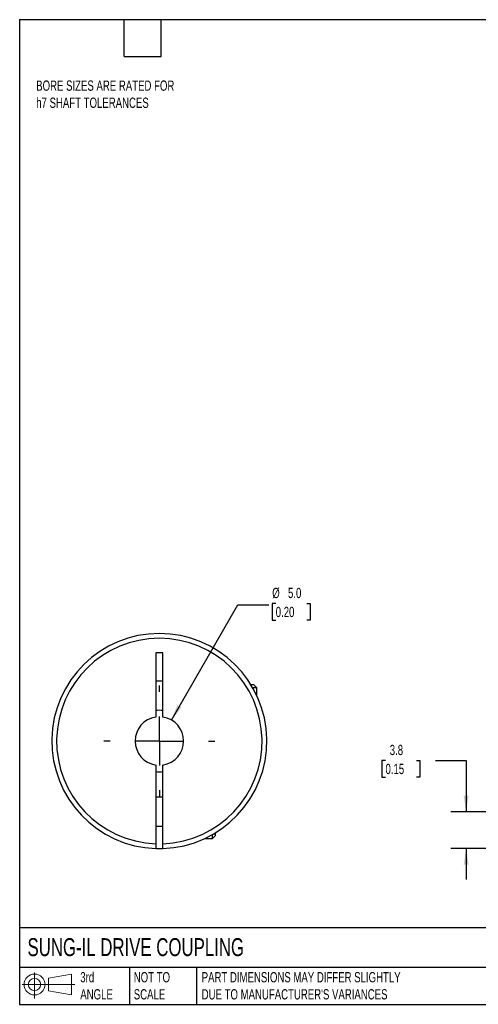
# Model space of a CAD drawing. Header units: millimetres. Extents: x 3 to 137, y 3 to 105.
# Tile 1 of 3: x 3 to 51, y 3 to 105. Entities that reach past the tile are written whole.
import ezdxf

# ---------------------------------------------------------------- set-up
doc = ezdxf.new("R2010")
doc.units = ezdxf.units.MM
doc.header["$LTSCALE"] = 0.5
doc.linetypes.add('SLD-Center', pattern=[19.05, 15.24, -1.27, 1.27, -1.27])
doc.linetypes.add('SLD-Solid', pattern=[0])
doc.layers.add('CENTER', color=40, linetype='SLD-Center')
doc.layers.add('SLD-DEFPOINTS', color=7, linetype='Continuous')
doc.layers.add('DIMENSIONS', color=140, linetype='SLD-Solid', lineweight=25)
doc.layers.add('TEXT', color=140, linetype='SLD-Solid', lineweight=25)
doc.styles.add('SLDTEXTSTYLE0', font='TXT', dxfattribs={"width": 0.7})
doc.dimstyles.new('SLDDIMSTYLE1', dxfattribs={"dimtxt": 1.079004, "dimasz": 1.651, "dimexe": 0, "dimexo": 0.0625, "dimgap": 0.269751, "dimtad": 0, "dimtih": 1, "dimtoh": 1, "dimdec": 1, "dimrnd": 1e-09, "dimzin": 12, "dimdsep": 46, "dimtxsty": 'SLDTEXTSTYLE0', "dimsah": 1, "dimcen": 0.09, "dimadec": 0, "dimazin": 3, "dimtfac": 1, "dimtdec": 1, "dimtmove": 0, "dimatfit": 0, "dimfxl": 0, "dimfrac": 2, "dimtolj": 1, "dimtzin": 12, "dimarcsym": 0})
doc.dimstyles.new('SLDDIMSTYLE4', dxfattribs={"dimtxt": 1.079004, "dimasz": 1.651, "dimexe": 0, "dimexo": 0.0625, "dimgap": 0.269751, "dimtad": 0, "dimtih": 1, "dimtoh": 1, "dimdec": 1, "dimrnd": 1e-09, "dimzin": 4, "dimdsep": 46, "dimtxsty": 'SLDTEXTSTYLE0', "dimsah": 1, "dimcen": 0, "dimadec": 0, "dimazin": 1, "dimtfac": 1, "dimtdec": 1, "dimtofl": 0, "dimtmove": 0, "dimatfit": 3, "dimfxl": 0, "dimfrac": 2, "dimtolj": 1, "dimtzin": 12, "dimarcsym": 0})

# ---------------------------------------------------------------- blocks, each defined once
blk = doc.blocks.new('Block11')
at = {"color": 7, "linetype": 'SLD-Solid', "lineweight": 18}
for p, q in [((1.29, 2.66), (1.29, 0)), ((2.74, 2.08), (5.09, 2.52)), ((2.74, 0.8), (2.74, 2.08)), ((5.09, 2.52), (5.09, 0.37)), ((0, 1.44), (5.44, 1.44)), ((2.74, 0.8), (5.09, 0.37))]:
    blk.add_line(p, q, dxfattribs=at)
for radius in [1.08, 0.643]:
    blk.add_circle((1.29, 1.44), radius, dxfattribs=at)
blk = doc.blocks.new('Block12')
at = {"layer": 'SLD-DEFPOINTS'}
blk.add_blockref('Block11', (0, 0), dxfattribs=at)
blk = doc.blocks.new('_D_2')
at = {"layer": 'DIMENSIONS'}
for p, q in [((40.93, 28.34), (40.56, 28.34)), ((40.56, 28.34), (40.56, 26.63)), ((44.13, 28.34), (44.49, 28.34)), ((44.49, 28.34), (44.49, 26.63)), ((46.08, 28.34), (49.25, 28.34)), ((49.25, 28.34), (49.25, 23.04)), ((40.56, 26.63), (40.93, 26.63)), ((44.49, 26.63), (44.13, 26.63)), ((51.98, 23.04), (47.67, 23.04)), ((54.37, 19.24), (47.67, 19.24)), ((49.25, 19.24), (49.25, 16.07))]:
    blk.add_line(p, q, dxfattribs=at)
for points in [[(49.25, 23.04), (49.51, 24.69), (49, 24.69)], [(49.25, 19.24), (49, 17.59), (49.51, 17.59)]]:
    blk.add_solid(points, dxfattribs=at)
at = {"layer": 'DIMENSIONS', "char_height": 1.058, "attachment_point": 1, "style": 'SLDTEXTSTYLE0'}
for s, insert in [('3.8', (41.37, 29.95)), ('0.15', (40.93, 27.99))]:
    blk.add_mtext(s, dxfattribs=dict(at, insert=insert))
blk = doc.blocks.new('_D_8')
at = {"layer": 'DIMENSIONS'}
for p, q in [((18.84, 32.5), (25.7, 44.39)), ((25.7, 44.39), (28.88, 44.39)), ((29.6, 44.54), (29.24, 44.54)), ((29.24, 44.54), (29.24, 42.83)), ((32.81, 44.54), (33.17, 44.54)), ((33.17, 44.54), (33.17, 42.83)), ((29.24, 42.83), (29.6, 42.83)), ((33.17, 42.83), (32.81, 42.83))]:
    blk.add_line(p, q, dxfattribs=at)
blk.add_solid([(18.84, 32.5), (19.88, 33.81), (19.44, 34.06)], dxfattribs=at)
at = {"layer": 'DIMENSIONS', "char_height": 1.058, "attachment_point": 1, "style": 'SLDTEXTSTYLE0'}
for s, insert in [('%%c', (29.24, 46.15)), ('5.0', (30.87, 46.15)), ('0.20', (29.6, 44.19))]:
    blk.add_mtext(s, dxfattribs=dict(at, insert=insert))
blk = doc.blocks.new('SW_CENTERMARKSYMBOL_3')
at = {"layer": 'CENTER', "color": 0}
for p, q in [((0, 5.08), (0, 5.715)), ((0, 0), (0, 2.54)), ((-5.08, 0), (-5.715, 0)), ((0, 0), (-2.54, 0)), ((0, 0), (0, -2.54)), ((0, 0), (2.54, 0)), ((5.08, 0), (5.715, 0)), ((0, -5.08), (0, -5.715))]:
    blk.add_line(p, q, dxfattribs=at)

msp = doc.modelspace()

# ---------------------------------------------------------------- linework, layer by layer
for p, q in [((17.21, 39.44), (17.21, 32.81)), ((17.96, 39.44), (17.21, 39.44)), ((17.96, 32.81), (17.96, 39.44)), ((17.21, 36.54), (17.96, 36.54)), ((27.34, 36.14), (27.05, 36.14)), ((27.64, 35.84), (27.23, 35.84)), ((27.64, 35.84), (27.34, 36.14)), ((27.64, 35.05), (27.64, 35.84)), ((17.21, 27.87), (17.21, 19.74)), ((17.96, 19.74), (17.96, 27.87)), ((17.96, 24.54), (17.21, 24.54)), ((17.21, 21.54), (17.96, 21.54)), ((23.09, 20.29), (23.09, 20.7)), ((23.09, 20.29), (23.39, 20.59)), ((23.39, 20.59), (23.39, 20.87)), ((22.3, 20.29), (23.09, 20.29))]:
    msp.add_line(p, q)
at = {"flags": 128}
msp.add_lwpolyline([(17.21, 19.24), (17.59, 19.24), (17.96, 19.24)], dxfattribs=at)
for radius, start, end in [(11.1, 271.936, 268.064), (10.6, 272.0274, 267.9726), (2.5, 98.6269, 261.3731), (3.17, 83.2169, 96.7831), (2.5, 278.6269, 81.3731), (3.18, 263.2169, 276.7831)]:
    msp.add_arc((17.59, 30.34), radius, start, end)
for points in [[(17.21, 19.74), (17.21, 19.61), (17.21, 19.48), (17.21, 19.3), (17.21, 19.24), (17.21, 19.24)], [(17.96, 19.24), (17.96, 19.24), (17.96, 19.3), (17.96, 19.48), (17.96, 19.61), (17.96, 19.74)]]:
    msp.add_open_spline(points, degree=3, knots=[0, 0, 0, 0, 0.5, 0.5, 1, 1, 1, 1])
at = {"layer": 'TEXT'}
for p, q in [((3.17, 104.78), (136.52, 104.78)), ((3.17, 104.78), (3.17, 3.17)), ((13.97, 100.97), (13.97, 104.78)), ((17.78, 100.97), (17.78, 104.78)), ((13.97, 100.97), (17.78, 100.97)), ((136.52, 11.06), (3.17, 11.06)), ((136.52, 6.98), (3.17, 6.98)), ((14.52, 6.98), (14.52, 3.17)), ((21.42, 6.98), (21.42, 3.17)), ((3.17, 3.17), (136.52, 3.17))]:
    msp.add_line(p, q, dxfattribs=at)

# ---------------------------------------------------------------- block references
at = {"layer": 'CENTER'}
msp.add_blockref('SW_CENTERMARKSYMBOL_3', (17.59, 30.34), dxfattribs=at)
at = {"layer": 'SLD-DEFPOINTS'}
msp.add_blockref('Block12', (3.42, 3.78), dxfattribs=at)

# ---------------------------------------------------------------- texts
at = {"layer": 'TEXT', "attachment_point": 1, "style": 'SLDTEXTSTYLE0'}
for s, insert, char_height in [('BORE SIZES ARE RATED FOR^Jh7 SHAFT TOLERANCES', (4.88, 98.5), 1.0583), ('SUNG-IL DRIVE COUPLING', (3.98, 10), 1.8521), ('3rd^JANGLE', (9.43, 6.5), 1.058), ('NOT TO^JSCALE', (14.95, 6.5), 1.0583), ("PART DIMENSIONS MAY DIFFER SLIGHTLY ^JDUE TO MANUFACTURER'S VARIANCES", (21.96, 6.5), 1.0583)]:
    msp.add_mtext(s, dxfattribs=dict(at, insert=insert, char_height=char_height))

# ---------------------------------------------------------------- dimensions: what is measured, and where the dimension line sits
at = {"layer": 'DIMENSIONS'}
dim = msp.add_diameter_dim_2p(p1=(16.34, 28.17), p2=(18.84, 32.5), dimstyle='SLDDIMSTYLE4', dxfattribs=at)
dim.commit()
dim.dimension.update_dxf_attribs({"geometry": '_D_8', "text_midpoint": (31.21, 44.39), "dimtype": 163})
dim = msp.add_linear_dim(base=(49.25, 23.04), p1=(55.01, 19.24), p2=(52.62, 23.04), angle=90, dimstyle='SLDDIMSTYLE1', dxfattribs=at)
dim.commit()
dim.dimension.update_dxf_attribs({"geometry": '_D_2', "text_midpoint": (49.25, 28.34), "dimtype": 160})

doc.saveas('drawing.dxf')
